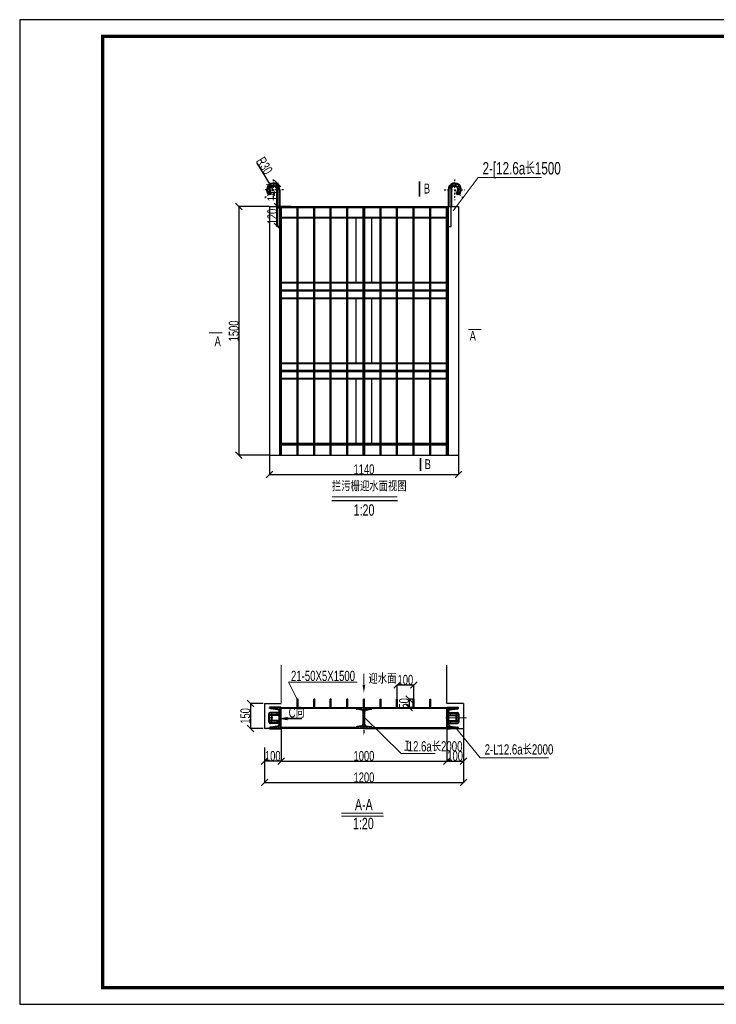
# Model space of a CAD drawing. Header units: millimetres. Extents: x 155903 to 179573, y -3569 to 2408.
# Tile 3 of 4: x 171173 to 175373, y -3532 to 2408. Entities that reach past the tile are written whole.
import ezdxf

# ---------------------------------------------------------------- set-up
doc = ezdxf.new("R2010")
doc.units = ezdxf.units.MM
doc.header["$LTSCALE"] = 10
for name, pattern in [('ACAD_ISO02W100', [15, 12, -3]), ('ACAD_ISO04W100', [30, 24, -3, 0, -3]), ('DASHDOTX2', [2, 1, -0.5, 0, -0.5]), ('DASHED2', [9.525, 6.35, -3.175])]:
    doc.linetypes.add(name, pattern=pattern)
doc.layers.get('Defpoints').update_dxf_attribs({"color": 241})
for name, color, linetype, lineweight in [('中心线', 3, 'ACAD_ISO04W100', 18), ('标注', 4, 'Continuous', 13), ('标注线', 4, 'Continuous', 13), ('粗实线', 7, 'Continuous', 35), ('细实线', 1, 'Continuous', 15), ('虚线', 2, 'ACAD_ISO02W100', 15), ('轮廓线', 1, 'Continuous', 40)]:
    doc.layers.add(name, color=color, linetype=linetype, lineweight=lineweight)
doc.layers.add('轴线', color=3, linetype='DASHDOTX2')
doc.styles.add('HZTXT-E', font='hztxt_e.shx', dxfattribs={"width": 0.7, "bigfont": 'hzdx.shx'})
doc.styles.get("Standard").update_dxf_attribs({"font": 'hztxt_e.shx', "width": 0.7, "bigfont": 'hzdx.shx'})
doc.dimstyles.new('ISO-25', dxfattribs={"dimtxt": 2.5, "dimasz": 2.5, "dimexe": 1.25, "dimexo": 0.625, "dimtad": 1, "dimtxsty": 'Standard', "dimblk": 'OBLIQUE', "dimcen": 2.5, "dimadec": 0, "dimazin": 0, "dimtfac": 1, "dimtmove": 0, "dimatfit": 3, "dimldrblk": 'OBLIQUE', "dimfxl": 0, "dimarcsym": 0})
pattern_1 = [(135, (-407382.962, -3764050.293), (-6.73519209, -6.73519209), [])]
pattern_2 = [(44.9999997, (753880.323, -3764050.296), (6.735192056, -6.735192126), [])]

# ---------------------------------------------------------------- blocks, each defined once
blk = doc.blocks.new('_OBLIQUE')
at = {"color": 0, "linetype": 'ByBlock'}
blk.add_line((-0.5, -0.5), (0.5, 0.5), dxfattribs=at)
blk = doc.blocks.new('*D21')
at = {"layer": 'Defpoints', "color": 0}
for p in [(172642.2, -1717.7), (172564.2, -1867.7), (172642.2, -1867.7)]:
    blk.add_point(p, dxfattribs=at)
at = {"layer": '标注线', "color": 0, "lineweight": -2}
for p, q in [((172641.6, -1717.7), (172562.9, -1717.7)), ((172564.2, -1717.7), (172564.2, -1867.7)), ((172641.6, -1867.7), (172562.9, -1867.7))]:
    blk.add_line(p, q, dxfattribs=at)
at = {"layer": '标注线', "color": 0, "lineweight": -2, "xscale": 40, "yscale": 40, "zscale": 40}
for p, rotation in [((172564.2, -1717.7), 90), ((172564.2, -1867.7), 270)]:
    blk.add_blockref('_OBLIQUE', p, dxfattribs=dict(at, rotation=rotation))
at = {"layer": '标注线', "color": 0, "insert": (172533.6, -1792.7), "char_height": 60, "attachment_point": 5, "rotation": 90, "style": 'HZTXT-E'}
blk.add_mtext('150', dxfattribs=at)
blk = doc.blocks.new('*D22')
at = {"layer": 'Defpoints', "color": 0}
for p in [(173848.7, -1867.7), (172648.7, -1992.9), (173848.7, -2194.6)]:
    blk.add_point(p, dxfattribs=at)
at = {"layer": '标注线', "color": 0, "lineweight": -2}
for p, q in [((173848.7, -1868.3), (173848.7, -2195.9)), ((172648.7, -1993.5), (172648.7, -2195.9)), ((172648.7, -2194.6), (173848.7, -2194.6))]:
    blk.add_line(p, q, dxfattribs=at)
at = {"layer": '标注线', "color": 0, "lineweight": -2, "xscale": 40, "yscale": 40, "zscale": 40, "rotation": 180}
blk.add_blockref('_OBLIQUE', (172648.7, -2194.6), dxfattribs=at)
at = {"layer": '标注线', "color": 0, "lineweight": -2, "xscale": 40, "yscale": 40, "zscale": 40}
blk.add_blockref('_OBLIQUE', (173848.7, -2194.6), dxfattribs=at)
at = {"layer": '标注线', "color": 0, "insert": (173248.7, -2164), "char_height": 60, "attachment_point": 5, "style": 'HZTXT-E'}
blk.add_mtext('1200', dxfattribs=at)
blk = doc.blocks.new('*D23')
at = {"layer": 'Defpoints', "color": 0}
for p in [(172733.3, 1420.2), (172726.7, 1280.2), (172737, 1280.2)]:
    blk.add_point(p, dxfattribs=at)
at = {"layer": '标注线', "color": 0, "lineweight": -2}
for p, q in [((172732.7, 1420.2), (172725.4, 1420.2)), ((172726.7, 1420.2), (172726.7, 1280.2)), ((172736.4, 1280.2), (172725.4, 1280.2))]:
    blk.add_line(p, q, dxfattribs=at)
at = {"layer": '标注线', "color": 0, "lineweight": -2, "xscale": 40, "yscale": 40, "zscale": 40}
for p, rotation in [((172726.7, 1420.2), 90), ((172726.7, 1280.2), 270)]:
    blk.add_blockref('_OBLIQUE', p, dxfattribs=dict(at, rotation=rotation))
at = {"layer": '标注线', "color": 0, "insert": (172696.1, 1358.9), "char_height": 60, "attachment_point": 5, "rotation": 90, "style": 'HZTXT-E'}
blk.add_mtext('140', dxfattribs=at)
blk = doc.blocks.new('*D34')
at = {"layer": 'Defpoints', "color": 0}
for p in [(172678.7, -219.3), (173818.7, -219.3), (173818.7, -335.6)]:
    blk.add_point(p, dxfattribs=at)
at = {"layer": '标注线', "color": 0, "lineweight": -2}
for p, q in [((172678.7, -219.9), (172678.7, -336.8)), ((173818.7, -219.9), (173818.7, -336.8)), ((172678.7, -335.6), (173818.7, -335.6))]:
    blk.add_line(p, q, dxfattribs=at)
at = {"layer": '标注线', "color": 0, "lineweight": -2, "xscale": 40, "yscale": 40, "zscale": 40, "rotation": 180}
blk.add_blockref('_OBLIQUE', (172678.7, -335.6), dxfattribs=at)
at = {"layer": '标注线', "color": 0, "lineweight": -2, "xscale": 40, "yscale": 40, "zscale": 40}
blk.add_blockref('_OBLIQUE', (173818.7, -335.6), dxfattribs=at)
at = {"layer": '标注线', "color": 0, "insert": (173248.7, -305), "char_height": 60, "attachment_point": 5, "style": 'HZTXT-E'}
blk.add_mtext('1140', dxfattribs=at)
blk = doc.blocks.new('*D35')
at = {"layer": 'Defpoints', "color": 0}
for p in [(172748.7, -1982.9), (173748.7, -1982.9), (173748.7, -2064.8)]:
    blk.add_point(p, dxfattribs=at)
at = {"layer": '标注线', "color": 0, "lineweight": -2}
for p, q in [((172748.7, -1983.5), (172748.7, -2066.1)), ((173748.7, -1983.5), (173748.7, -2066.1)), ((172748.7, -2064.8), (173748.7, -2064.8))]:
    blk.add_line(p, q, dxfattribs=at)
at = {"layer": '标注线', "color": 0, "lineweight": -2, "xscale": 40, "yscale": 40, "zscale": 40, "rotation": 180}
blk.add_blockref('_OBLIQUE', (172748.7, -2064.8), dxfattribs=at)
at = {"layer": '标注线', "color": 0, "lineweight": -2, "xscale": 40, "yscale": 40, "zscale": 40}
blk.add_blockref('_OBLIQUE', (173748.7, -2064.8), dxfattribs=at)
at = {"layer": '标注线', "color": 0, "insert": (173248.7, -2034.2), "char_height": 60, "attachment_point": 5, "style": 'HZTXT-E'}
blk.add_mtext('1000', dxfattribs=at)
blk = doc.blocks.new('*D27')
at = {"layer": 'Defpoints', "color": 0}
for p in [(172810.7, 1280.2), (172726.7, 1160), (172742.3, 1160)]:
    blk.add_point(p, dxfattribs=at)
at = {"layer": '标注线', "color": 0, "lineweight": -2}
for p, q in [((172810.1, 1280.2), (172725.4, 1280.2)), ((172726.7, 1280.2), (172726.7, 1160)), ((172741.6, 1160), (172725.4, 1160))]:
    blk.add_line(p, q, dxfattribs=at)
at = {"layer": '标注线', "color": 0, "lineweight": -2, "xscale": 40, "yscale": 40, "zscale": 40}
for p, rotation in [((172726.7, 1280.2), 90), ((172726.7, 1160), 270)]:
    blk.add_blockref('_OBLIQUE', p, dxfattribs=dict(at, rotation=rotation))
at = {"layer": '标注线', "color": 0, "insert": (172696.1, 1220.1), "char_height": 60, "attachment_point": 5, "rotation": 90, "style": 'HZTXT-E'}
blk.add_mtext('120', dxfattribs=at)
blk = doc.blocks.new('I18a')
at = {"layer": '轮廓线'}
for p, q in [((-634506.6, -107244.9), (-634380.6, -107244.9)), ((-634506.6, -107312.9), (-634506.6, -107244.9)), ((-634506.6, -107244.9), (-634506.6, -107251.9)), ((-634506.6, -107251.9), (-634506.6, -107262.4)), ((-634506.6, -107251.9), (-634506.6, -107262.4)), ((-634495, -107262.4), (-634501.4, -107307.7)), ((-634484.5, -107251.9), (-634402.7, -107251.9)), ((-634392.2, -107262.4), (-634385.9, -107307.7)), ((-634380.6, -107244.9), (-634380.6, -107312.9)), ((-634506.6, -107312.9), (-634506.6, -107307.7))]:
    blk.add_line(p, q, dxfattribs=at)
for centre, radius, start, end in [((-634484.5, -107262.4), 10.5, 90, 180), ((-634402.7, -107262.4), 10.5, 0, 90), ((-634506.6, -107307.7), 5.25, 270, 0), ((-634380.6, -107307.7), 5.25, 180, 270)]:
    blk.add_arc(centre, radius, start, end, dxfattribs=at)
blk = doc.blocks.new('*D29')
at = {"layer": 'Defpoints', "color": 0}
for p in [(172686.1, 1407.8), (172701.7, 1382.2)]:
    blk.add_point(p, dxfattribs=at)
at = {"layer": '标注线', "color": 0, "lineweight": -2}
for p in [(172601.7, 1546.4), (172701.7, 1382.2)]:
    blk.add_line(p, (172686.1, 1407.8), dxfattribs=at)
at = {"layer": '标注线', "color": 0, "lineweight": -2, "xscale": 40, "yscale": 40, "zscale": 40, "rotation": 301.3338160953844}
blk.add_blockref('_OBLIQUE', (172686.1, 1407.8), dxfattribs=at)
at = {"layer": '标注线', "color": 0, "insert": (172649.2, 1527.2), "char_height": 60, "attachment_point": 5, "rotation": 301.33382, "style": 'HZTXT-E'}
blk.add_mtext('R30', dxfattribs=at)
blk = doc.blocks.new('*D37')
at = {"layer": 'Defpoints', "color": 0}
for p in [(173548.7, -1605.9), (173448.7, -1691.7), (173548.7, -1691.7)]:
    blk.add_point(p, dxfattribs=at)
at = {"layer": '标注线', "color": 0, "lineweight": -2}
for p, q in [((173448.7, -1691.1), (173448.7, -1604.7)), ((173448.7, -1605.9), (173548.7, -1605.9)), ((173548.7, -1691.1), (173548.7, -1604.7))]:
    blk.add_line(p, q, dxfattribs=at)
at = {"layer": '标注线', "color": 0, "lineweight": -2, "xscale": 40, "yscale": 40, "zscale": 40, "rotation": 180}
blk.add_blockref('_OBLIQUE', (173448.7, -1605.9), dxfattribs=at)
at = {"layer": '标注线', "color": 0, "lineweight": -2, "xscale": 40, "yscale": 40, "zscale": 40}
blk.add_blockref('_OBLIQUE', (173548.7, -1605.9), dxfattribs=at)
at = {"layer": '标注线', "color": 0, "insert": (173498.7, -1575.3), "char_height": 60, "attachment_point": 5, "style": 'HZTXT-E'}
blk.add_mtext('100', dxfattribs=at)
blk = doc.blocks.new('*D38')
at = {"layer": 'Defpoints', "color": 0}
for p in [(173551.7, -1691.7), (173520.9, -1741.7), (173551.7, -1741.7)]:
    blk.add_point(p, dxfattribs=at)
at = {"layer": '标注线', "color": 0, "lineweight": -2}
for p, q in [((173551.1, -1691.7), (173519.6, -1691.7)), ((173520.9, -1691.7), (173520.9, -1741.7)), ((173551.1, -1741.7), (173519.6, -1741.7))]:
    blk.add_line(p, q, dxfattribs=at)
at = {"layer": '标注线', "color": 0, "lineweight": -2, "xscale": 40, "yscale": 40, "zscale": 40}
for p, rotation in [((173520.9, -1691.7), 90), ((173520.9, -1741.7), 270)]:
    blk.add_blockref('_OBLIQUE', p, dxfattribs=dict(at, rotation=rotation))
at = {"layer": '标注线', "color": 0, "insert": (173490.3, -1716.7), "char_height": 60, "attachment_point": 5, "rotation": 90, "style": 'HZTXT-E'}
blk.add_mtext('50', dxfattribs=at)
blk = doc.blocks.new('*D39')
at = {"layer": 'Defpoints', "color": 0}
for p in [(172648.7, -1982.9), (172748.7, -1982.9), (172648.7, -2064.8)]:
    blk.add_point(p, dxfattribs=at)
at = {"layer": '标注线', "color": 0, "lineweight": -2}
for p, q in [((172648.7, -1983.5), (172648.7, -2066.1)), ((172748.7, -1983.5), (172748.7, -2066.1)), ((172748.7, -2064.8), (172648.7, -2064.8))]:
    blk.add_line(p, q, dxfattribs=at)
at = {"layer": '标注线', "color": 0, "lineweight": -2, "xscale": 40, "yscale": 40, "zscale": 40, "rotation": 180}
blk.add_blockref('_OBLIQUE', (172648.7, -2064.8), dxfattribs=at)
at = {"layer": '标注线', "color": 0, "lineweight": -2, "xscale": 40, "yscale": 40, "zscale": 40}
blk.add_blockref('_OBLIQUE', (172748.7, -2064.8), dxfattribs=at)
at = {"layer": '标注线', "color": 0, "insert": (172698.7, -2034.2), "char_height": 60, "attachment_point": 5, "style": 'HZTXT-E'}
blk.add_mtext('100', dxfattribs=at)
blk = doc.blocks.new('*D31')
at = {"layer": 'Defpoints', "color": 0}
for p in [(172678.7, 1280.2), (172494.7, -219.9), (172678.7, -219.9)]:
    blk.add_point(p, dxfattribs=at)
at = {"layer": '标注线', "color": 0, "lineweight": -2}
for p, q in [((172678.1, 1280.2), (172493.4, 1280.2)), ((172494.7, 1280.2), (172494.7, -219.9)), ((172678.1, -219.9), (172493.4, -219.9))]:
    blk.add_line(p, q, dxfattribs=at)
at = {"layer": '标注线', "color": 0, "lineweight": -2, "xscale": 40, "yscale": 40, "zscale": 40}
for p, rotation in [((172494.7, 1280.2), 90), ((172494.7, -219.9), 270)]:
    blk.add_blockref('_OBLIQUE', p, dxfattribs=dict(at, rotation=rotation))
at = {"layer": '标注线', "color": 0, "insert": (172464, 530.1), "char_height": 60, "attachment_point": 5, "rotation": 90, "style": 'HZTXT-E'}
blk.add_mtext('1500', dxfattribs=at)
blk = doc.blocks.new('*D32')
at = {"layer": 'Defpoints', "color": 0}
for p in [(173748.7, -1982.9), (173848.7, -1982.9), (173848.7, -2064.8)]:
    blk.add_point(p, dxfattribs=at)
at = {"layer": '标注线', "color": 0, "lineweight": -2}
for p, q in [((173748.7, -1983.5), (173748.7, -2066.1)), ((173848.7, -1983.5), (173848.7, -2066.1)), ((173748.7, -2064.8), (173848.7, -2064.8))]:
    blk.add_line(p, q, dxfattribs=at)
at = {"layer": '标注线', "color": 0, "lineweight": -2, "xscale": 40, "yscale": 40, "zscale": 40, "rotation": 180}
blk.add_blockref('_OBLIQUE', (173748.7, -2064.8), dxfattribs=at)
at = {"layer": '标注线', "color": 0, "lineweight": -2, "xscale": 40, "yscale": 40, "zscale": 40}
blk.add_blockref('_OBLIQUE', (173848.7, -2064.8), dxfattribs=at)
at = {"layer": '标注线', "color": 0, "insert": (173798.7, -2034.2), "char_height": 60, "attachment_point": 5, "style": 'HZTXT-E'}
blk.add_mtext('100', dxfattribs=at)

msp = doc.modelspace()

# ---------------------------------------------------------------- hatches: boundary and pattern name
h = msp.add_hatch()
h.set_pattern_fill('ANSI31', color=4, scale=3, angle=90, style=0)
h.set_pattern_definition(pattern_2)
h.paths.add_polyline_path([(173201.691, -1744.705), (173201.691, -1741.724), (173248.691, -1741.724), (173248.691, -1797.13), (173245.441, -1800.346), (173245.441, -1766.333, 0.38531359), (173235.31, -1755.139), (173206.756, -1750.302, -0.38531359)])
h = msp.add_hatch()
h.set_pattern_fill('ANSI31', color=4, scale=3, angle=90, style=0)
h.set_pattern_definition(pattern_1)
h.paths.add_polyline_path([(173295.691, -1744.705), (173295.691, -1741.724), (173248.691, -1741.724), (173248.691, -1797.13), (173251.941, -1800.346), (173251.941, -1766.333, -0.38531359), (173262.071, -1755.139), (173290.625, -1750.302, 0.38531359)])
h = msp.add_hatch()
h.set_pattern_fill('ANSI31', color=4, scale=3, angle=90, style=0)
h.set_pattern_definition(pattern_2)
h.paths.add_polyline_path([(173206.756, -1859.145), (173235.31, -1854.309, 0.38531359), (173245.441, -1843.114), (173245.441, -1800.346), (173248.691, -1797.13), (173248.691, -1867.724), (173201.691, -1867.724), (173201.691, -1864.742, -0.38531359)])
h = msp.add_hatch()
h.set_pattern_fill('ANSI31', color=4, scale=3, angle=90, style=0)
h.set_pattern_definition(pattern_1)
h.paths.add_polyline_path([(173290.625, -1859.145), (173262.071, -1854.309, -0.38531359), (173251.941, -1843.114), (173251.941, -1800.346), (173248.691, -1797.13), (173248.691, -1867.724), (173295.691, -1867.724), (173295.691, -1864.742, 0.38531359)])
at = {"layer": '轮廓线'}
h = msp.add_hatch(color=256, dxfattribs=at)
h.paths.add_polyline_path([(172688.462, 1360.986, 0.19891237), (172686.119, 1366.642), (172674.806, 1355.329, 0.66817864)])
h.paths.add_polyline_path([(172686.119, 1366.642, 0.3755653), (172675.61, 1367.346, 0.06696563), (172680.462, 1360.986)])
h.paths.add_polyline_path([(172675.61, 1367.346, 0.23391388), (172672.462, 1360.986, 0.19891159), (172674.806, 1355.329), (172674.806, 1355.329), (172674.806, 1355.329), (172674.806, 1355.329), (172680.462, 1360.986, -0.06696563)])
h = msp.add_hatch(color=256, dxfattribs=at)
h.paths.add_polyline_path([(173808.732, 1360.986, -0.19891237), (173811.075, 1366.642), (173822.389, 1355.329, -0.66817864)])
h.paths.add_polyline_path([(173811.075, 1366.642, -0.3755653), (173821.584, 1367.346, -0.06696563), (173816.732, 1360.986)])
h.paths.add_polyline_path([(173821.584, 1367.346, -0.23391388), (173824.732, 1360.986, -0.19891159), (173822.389, 1355.329), (173822.389, 1355.329), (173822.389, 1355.329), (173822.389, 1355.329), (173816.732, 1360.986, 0.06696563)])

# ---------------------------------------------------------------- linework, layer by layer
at = {"color": 4}
for p, q in [((172648.691, -1717.676), (172678.691, -1717.676)), ((173848.691, -1717.676), (173818.691, -1717.676)), ((172686.313, -1746.994), (172681.043, -1741.724)), ((172701.986, -1749.197), (172694.513, -1741.724)), ((172717.659, -1751.4), (172707.983, -1741.724)), ((172733.219, -1753.489), (172721.454, -1741.724)), ((172748.916, -1755.716), (172734.924, -1741.724)), ((172748.916, -1769.186), (172741.76, -1762.03)), ((172748.916, -1782.657), (172741.916, -1775.657)), ((172748.916, -1742.246), (172748.395, -1741.724)), ((173762.294, -1753.199), (173750.245, -1741.15)), ((173757.259, -1761.634), (173750.245, -1754.621)), ((173756.806, -1774.653), (173750.245, -1768.091)), ((173757.245, -1788.561), (173750.245, -1781.561)), ((173773.438, -1750.873), (173762.629, -1740.064)), ((173785.249, -1749.213), (173776.099, -1740.064)), ((173797.059, -1747.554), (173789.57, -1740.064)), ((173808.87, -1745.894), (173803.04, -1740.064)), ((173818.022, -1741.576), (173816.511, -1740.064)), ((172748.916, -1796.127), (172741.916, -1789.127)), ((172744.043, -1804.724), (172741.916, -1802.597)), ((172748.916, -1823.068), (172741.916, -1816.068)), ((172748.916, -1836.538), (172741.916, -1829.538)), ((172748.916, -1809.597), (172744.043, -1804.724)), ((173757.245, -1802.032), (173750.245, -1795.032)), ((173757.245, -1815.502), (173750.245, -1808.502)), ((173755.223, -1826.951), (173750.245, -1821.972)), ((173757.245, -1842.443), (173750.245, -1835.443)), ((172685.809, -1867.724), (172682.28, -1864.194)), ((172699.28, -1867.724), (172693.061, -1861.505)), ((172712.75, -1867.724), (172704.871, -1859.845)), ((172726.22, -1867.724), (172716.682, -1858.185)), ((172739.691, -1867.724), (172728.492, -1856.525)), ((172748.916, -1863.479), (172738.656, -1853.219)), ((172748.916, -1850.009), (172741.916, -1843.009)), ((173767.396, -1866.064), (173750.245, -1848.913)), ((173753.925, -1866.064), (173750.245, -1862.384)), ((173780.866, -1866.064), (173769.504, -1854.702)), ((173794.336, -1866.064), (173785.177, -1856.904)), ((173807.807, -1866.064), (173800.85, -1859.107))]:
    msp.add_line(p, q, dxfattribs=at)
msp.add_lwpolyline([(171173.038, -3532.315), (179573.038, -3532.315), (179573.038, 2407.685), (171173.038, 2407.685)], close=True)
at = {"const_width": 20}
msp.add_lwpolyline([(171673.038, 2307.685), (179473.038, 2307.685), (179473.038, -3432.315), (171673.038, -3432.315), (171673.038, 2307.685)], dxfattribs=at)
at = {"layer": '中心线', "ltscale": 0.02}
for p, q in [((172698.951, -1804.724), (172671.658, -1804.724)), ((173742.874, -1804.724), (173866.543, -1804.724))]:
    msp.add_line(p, q, dxfattribs=at)
at = {"layer": '中心线'}
for p, q in [((172683.732, -1842.962), (172683.732, -1815.522)), ((172731.972, -1842.962), (172731.972, -1815.522))]:
    msp.add_line(p, q, dxfattribs=at)
at = {"layer": '标注'}
for p, q in [((173937.467, 1454.92), (173786.375, 1255.429)), ((174318.526, 1454.92), (173937.467, 1454.92)), ((172793.025, -1588.766), (172845.691, -1691.724)), ((173206.91, -1588.766), (172793.025, -1588.766)), ((173473.14, -2019.251), (173248.691, -1797.13)), ((173950.11, -2044.459), (173800.691, -1861.724)), ((173677.653, -2019.251), (173473.14, -2019.251)), ((174361.445, -2044.459), (173950.11, -2044.459))]:
    msp.add_line(p, q, dxfattribs=at)
at = {"layer": '标注线', "color": 1, "lineweight": 30}
for p, q in [((172678.691, 1280.199), (173818.691, 1280.199)), ((172678.691, 1280.199), (172678.691, -219.301)), ((172745.491, -219.301), (172745.491, 1280.199)), ((172751.491, -219.301), (172751.491, 1280.199)), ((172845.491, -219.301), (172845.491, 1280.199)), ((172851.491, -219.301), (172851.491, 1280.199)), ((172945.491, -219.301), (172945.491, 1280.199)), ((172951.491, -219.301), (172951.491, 1280.199)), ((173045.491, -219.301), (173045.491, 1280.199)), ((173051.491, -219.301), (173051.491, 1280.199)), ((173145.491, -219.301), (173145.491, 1280.199)), ((173151.491, -219.301), (173151.491, 1280.199)), ((173345.491, -219.301), (173345.491, 1280.199)), ((173351.491, -219.301), (173351.491, 1280.199)), ((173445.491, -219.301), (173445.491, 1280.199)), ((173451.491, -219.301), (173451.491, 1280.199)), ((173545.491, -219.301), (173545.491, 1280.199)), ((173551.491, -219.301), (173551.491, 1280.199)), ((173645.491, -219.301), (173645.491, 1280.199)), ((173651.491, -219.301), (173651.491, 1280.199)), ((173745.491, -219.301), (173745.491, 1280.199)), ((173751.491, -219.301), (173751.491, 1280.199)), ((173818.691, 1280.199), (173818.691, -219.301)), ((173201.491, 820.199), (173201.491, 1212.199)), ((173295.491, 820.199), (173295.491, 1212.199)), ((172678.691, 780.699), (172678.691, 73.699)), ((173818.691, 780.699), (173818.691, 73.699)), ((173818.691, 780.699), (173818.691, 73.699)), ((173818.691, 780.699), (173818.691, 73.699)), ((173201.491, 334.199), (173201.491, 726.199)), ((173295.491, 334.199), (173295.491, 726.199)), ((173201.491, -151.301), (173201.491, 240.199)), ((173295.491, -151.301), (173295.491, 240.199)), ((172678.691, -219.301), (173818.491, -219.301)), ((172845.691, -1741.724), (172845.691, -1691.724)), ((172851.691, -1691.724), (172845.691, -1691.724)), ((172845.691, -1741.724), (172845.691, -1691.724)), ((172851.691, -1691.724), (172845.691, -1691.724)), ((172851.691, -1741.724), (172851.691, -1691.724)), ((172851.691, -1741.724), (172851.691, -1691.724)), ((172945.691, -1741.724), (172945.691, -1691.724)), ((172951.691, -1691.724), (172945.691, -1691.724)), ((172951.691, -1741.724), (172951.691, -1691.724)), ((173045.691, -1741.724), (173045.691, -1691.724)), ((173051.691, -1691.724), (173045.691, -1691.724)), ((173051.691, -1741.724), (173051.691, -1691.724)), ((173145.691, -1741.724), (173145.691, -1691.724)), ((173151.691, -1691.724), (173145.691, -1691.724)), ((173151.691, -1741.724), (173151.691, -1691.724)), ((173245.691, -1741.724), (173245.691, -1691.724)), ((173251.691, -1691.724), (173245.691, -1691.724)), ((173251.691, -1741.724), (173251.691, -1691.724)), ((173345.691, -1741.724), (173345.691, -1691.724)), ((173345.691, -1691.724), (173351.691, -1691.724)), ((173351.691, -1741.724), (173351.691, -1691.724)), ((173445.691, -1741.724), (173445.691, -1691.724)), ((173445.691, -1691.724), (173451.691, -1691.724)), ((173451.691, -1741.724), (173451.691, -1691.724)), ((173545.691, -1741.724), (173545.691, -1691.724)), ((173545.691, -1691.724), (173551.691, -1691.724)), ((173551.691, -1741.724), (173551.691, -1691.724)), ((173645.691, -1741.724), (173645.691, -1691.724)), ((173645.691, -1691.724), (173651.691, -1691.724)), ((173645.691, -1741.724), (173645.691, -1691.724)), ((173645.691, -1691.724), (173651.691, -1691.724)), ((173651.691, -1741.724), (173651.691, -1691.724)), ((173651.691, -1741.724), (173651.691, -1691.724)), ((172678.691, -1741.724), (173248.691, -1741.724)), ((173202.546, -1747.686), (172746.691, -1747.686)), ((173248.691, -1741.724), (173818.691, -1741.724)), ((173750.691, -1747.686), (173294.836, -1747.686)), ((173248.691, -1867.724), (172678.691, -1867.724)), ((173202.569, -1861.724), (172746.691, -1861.724)), ((173248.691, -1867.724), (173750.691, -1867.724)), ((173294.812, -1861.724), (173750.691, -1861.724)), ((173711.816, -1867.724), (173772.816, -1867.724))]:
    msp.add_line(p, q, dxfattribs=at)
at = {"layer": '标注线'}
msp.add_line((172748.691, -1717.676), (172748.691, -1485.971), dxfattribs=at)
at = {"layer": '标注线', "lineweight": 30}
for p, q in [((173748.691, -1717.676), (173748.691, -1485.971)), ((172648.691, -1717.676), (172748.691, -1717.676)), ((172648.691, -1717.676), (172648.691, -1867.724)), ((173848.691, -1717.676), (173748.691, -1717.676)), ((173848.691, -1717.676), (173848.691, -1867.724)), ((172748.691, -1867.724), (172648.691, -1867.724)), ((172748.691, -1867.724), (172748.691, -1982.888)), ((173748.691, -1867.724), (173848.691, -1867.724)), ((173748.691, -1867.724), (173748.691, -1982.888))]:
    msp.add_line(p, q, dxfattribs=at)
at = {"layer": '标注线'}
msp.add_lwpolyline([(172787.91, -1808.815, 20, 0, 0), (172733.415, -1808.815, 0, 0, 0)], format="xyseb", dxfattribs=at)
at = {"layer": '标注线', "const_width": 10}
msp.add_lwpolyline([(172875.708, -1808.815), (172787.91, -1808.815)], dxfattribs=at)
at = {"layer": '粗实线', "color": 7, "linetype": 'Continuous'}
for p, q in [((173584.544, 1341.787), (173584.544, 1431.647)), ((173589.566, -238.548), (173589.566, -313.797))]:
    msp.add_line(p, q, dxfattribs=at)
at = {"layer": '粗实线', "color": 7, "linetype": 'Continuous', "const_width": 6.25}
for points in [[(173877.164, 537.791), (173956.289, 537.791)], [(172394.192, 518.563), (172315.067, 518.563)], [(173055.658, -470.972), (173450.193, -470.972)], [(173248.663, -1537.066), (173248.663, -1602.02)], [(173112.379, -2379.42), (173365.989, -2379.42)]]:
    msp.add_lwpolyline(points, dxfattribs=at)
at = {"layer": '粗实线', "color": 7, "linetype": 'Continuous'}
msp.add_solid([(173239.925, -1603.445), (173256.592, -1603.445), (173248.259, -1653.445)], dxfattribs=at)
at = {"layer": '细实线'}
for p, q in [((173519.325, -1945.336), (173498.938, -1945.336)), ((173509.132, -1945.336), (173509.132, -1998.401)), ((173492.567, -1998.401), (173525.273, -1998.401)), ((174053.819, -1972.376), (174070.386, -1972.376)), ((173112.379, -2396.294), (173365.989, -2396.294))]:
    msp.add_line(p, q, dxfattribs=at)
at = {"layer": '虚线'}
for p, q in [((172691.444, -1788.742), (172691.444, -1781.03)), ((173803.888, -1788.742), (173803.888, -1781.03)), ((172691.444, -1821.552), (172691.444, -1829.27)), ((173803.888, -1821.552), (173803.888, -1829.27))]:
    msp.add_line(p, q, dxfattribs=at)
for centre, radius, start, end in [((172683.732, -1781.03), 7.711, 270, 90), ((172731.965, -1781.03), 7.711, 89.9485552, 270.0514448), ((173763.366, -1781.03), 7.711, 269.9485552, 90.0514448), ((173811.599, -1781.03), 7.711, 90, 270), ((172683.732, -1829.27), 7.718, 270, 90), ((172731.972, -1829.27), 7.718, 90, 270), ((173763.359, -1829.27), 7.718, 270, 90), ((173811.599, -1829.27), 7.718, 90, 270)]:
    msp.add_arc(centre, radius, start, end, dxfattribs=at)
at = {"layer": '轮廓线'}
for p, q in [((172723.676, 1382.199), (172723.676, 1280.199)), ((172739.676, 1382.199), (172739.676, 1280.199)), ((173757.519, 1382.199), (173757.519, 1280.199)), ((173773.519, 1382.199), (173773.519, 1280.199)), ((172746.691, -219.301), (172746.691, 1280.199)), ((173245.291, -219.301), (173245.291, 1280.199)), ((173251.691, -219.301), (173251.691, 1280.199)), ((173750.691, -219.301), (173750.691, 1280.199)), ((173750.691, 1212.199), (172746.691, 1212.199)), ((173750.691, 820.199), (172746.691, 820.199)), ((173750.691, 726.199), (172746.691, 726.199)), ((173750.691, 334.199), (172746.691, 334.199)), ((173750.691, 240.199), (172746.691, 240.199)), ((173750.491, -151.301), (172746.691, -151.301)), ((172676.021, -1781.03), (172676.014, -1829.27)), ((172724.566, -1741.724), (172678.691, -1741.724)), ((172731.972, -1773.319), (172683.732, -1773.319)), ((172703.691, -1744.705), (172703.691, -1741.724)), ((173201.691, -1744.705), (173201.691, -1741.724)), ((173201.691, -1744.705), (173201.691, -1741.724)), ((173235.31, -1755.139), (173206.756, -1750.302)), ((173245.441, -1843.114), (173245.441, -1766.333)), ((173251.941, -1843.114), (173251.941, -1766.333)), ((173262.071, -1755.139), (173290.625, -1750.302)), ((173295.691, -1744.705), (173295.691, -1741.724)), ((173295.691, -1744.705), (173295.691, -1741.724)), ((173763.359, -1773.319), (173811.599, -1773.319)), ((173772.816, -1741.724), (173793.691, -1741.724)), ((173819.311, -1781.03), (173819.318, -1829.27)), ((172731.972, -1788.742), (172683.732, -1788.742)), ((172731.972, -1821.552), (172683.732, -1821.552)), ((172731.972, -1836.989), (172683.732, -1836.989)), ((172691.444, -1788.742), (172691.444, -1821.552)), ((173763.359, -1788.742), (173811.599, -1788.742)), ((173763.359, -1821.552), (173811.599, -1821.552)), ((173763.359, -1836.989), (173811.599, -1836.989)), ((173803.888, -1788.742), (173803.888, -1821.552)), ((173201.691, -1867.724), (173201.691, -1864.742)), ((173235.31, -1854.309), (173206.756, -1859.145)), ((173262.071, -1854.309), (173290.625, -1859.145)), ((173295.691, -1867.724), (173295.691, -1864.742))]:
    msp.add_line(p, q, dxfattribs=at)
at = {"layer": '轮廓线', "color": 0, "lineweight": -3}
msp.add_line((173055.839, -492.209), (173450.193, -492.209), dxfattribs=at)
at = {"layer": '轮廓线'}
for centre in [(172680.462, 1360.986), (173816.732, 1360.986)]:
    msp.add_circle(centre, 8, dxfattribs=at)
for centre, radius, start, end in [((172701.676, 1382.199), 38, 0, 225), ((172701.676, 1382.199), 22, 0, 225), ((173795.519, 1382.199), 38, 315, 180), ((173795.519, 1382.199), 22, 315, 180), ((172683.732, -1781.03), 7.711, 90, 270), ((172731.979, -1781.03), 7.711, 269.9485552, 90.0514448), ((173207.316, -1744.705), 5.625, 180, 264.2894069), ((173234.191, -1766.333), 11.25, 0, 84.2894069), ((173263.191, -1766.333), 11.25, 95.7105931, 180), ((173290.066, -1744.705), 5.625, 275.7105931, 0), ((173763.352, -1781.03), 7.711, 89.9485552, 270.0514448), ((173811.599, -1781.03), 7.711, 270, 90), ((172683.732, -1829.27), 7.718, 90, 270), ((172731.972, -1829.27), 7.718, 270, 90), ((173763.359, -1829.27), 7.718, 90, 270), ((173811.599, -1829.27), 7.718, 270, 90), ((173207.316, -1864.742), 5.625, 95.7105931, 180), ((173234.191, -1843.114), 11.25, 275.7105931, 0), ((173263.191, -1843.114), 11.25, 180, 264.2894069), ((173290.066, -1864.742), 5.625, 0, 84.2894069)]:
    msp.add_arc(centre, radius, start, end, dxfattribs=at)
at = {"layer": '轴线'}
for p, q in [((172701.676, 1443.44), (172701.676, 1319.499)), ((173795.519, 1443.44), (173795.519, 1319.499)), ((172764.076, 1382.199), (172641.982, 1382.199)), ((172701.676, 1382.199), (172645.284, 1325.807)), ((173733.118, 1382.199), (173855.213, 1382.199)), ((173795.519, 1382.199), (173851.911, 1325.807))]:
    msp.add_line(p, q, dxfattribs=at)
at = {"layer": '轴线', "color": 3, "linetype": 'DASHED2', "ltscale": 15}
for p, q in [((172723.663, 1160), (172723.663, 1280.199)), ((173773.719, 1160), (173773.719, 1280.199)), ((172739.691, 1160), (172723.663, 1160)), ((173757.691, 1160), (173773.719, 1160))]:
    msp.add_line(p, q, dxfattribs=at)
at = {"layer": '轴线', "color": 3, "linetype": 'DASHED2', "ltscale": 100}
for p, q in [((172739.676, 1280.199), (172739.676, -219.301)), ((173757.691, -219.301), (173757.691, 1280.199)), ((173750.691, 776.449), (172746.691, 776.449)), ((173750.691, 769.949), (172746.691, 769.949)), ((173750.691, 290.449), (172746.691, 290.449)), ((173750.691, 283.949), (172746.691, 283.949))]:
    msp.add_line(p, q, dxfattribs=at)
at = {"layer": '轴线', "color": 3, "linetype": 'DASHED2', "ltscale": 50}
for p, q in [((173750.691, 1273.199), (172746.691, 1273.199)), ((173245.491, -219.301), (173245.491, 1280.199)), ((173251.491, -219.301), (173251.491, 1280.199)), ((173750.491, -158.301), (172746.691, -158.301))]:
    msp.add_line(p, q, dxfattribs=at)
at = {"layer": '轴线', "color": 3, "ltscale": 5}
msp.add_line((173248.491, 1280.199), (173248.491, -219.301), dxfattribs=at)
at = {"layer": '轴线', "color": 3, "ltscale": 0.01}
msp.add_line((173248.691, -1715.877), (173248.691, -1908.382), dxfattribs=at)
at = {"layer": '轴线'}
for centre, start, end in [((172701.676, 1382.199), 0, 225), ((173795.519, 1382.199), 315, 180)]:
    msp.add_arc(centre, 30, start, end, dxfattribs=at)

# ---------------------------------------------------------------- block references
at = {"layer": '轮廓线', "xscale": -1, "rotation": 270}
msp.add_blockref('I18a', (279991.619, 632638.914), dxfattribs=at)
at = {"layer": '轮廓线', "rotation": 90}
msp.add_blockref('I18a', (66505.763, 632638.914), dxfattribs=at)

# ---------------------------------------------------------------- texts
at = {"layer": '标注', "style": 'HZTXT-E', "width": 0.7}
msp.add_text('2-[12.6a长1500', height=75, dxfattribs=at).set_placement((173963.806, 1473.956))
at = {"layer": '细实线', "style": 'HZTXT-E', "width": 0.7}
for s, height, p in [('B', 60, (173609.732, 1358.917)), ('A           ', 60, (172347.964, 437.635)), ('B          ', 60, (173614.881, -303.559)), ('拦污栅迎水面视图', 61.875, (173055.442, -436.863)), ('1:20', 68.75, (173186.512, -584.615)), ('21-50X5X1500', 61.875, (172808.477, -1581.926)), ('迎水面', 61.875, (173276.021, -1598.583)), ('C向', 61.875, (172794.55, -1802.212)), ('12.6a长2000', 61.875, (173512.376, -2006.956)), ('2-L12.6a长2000', 61.875, (173976.449, -2025.423)), ('A-A', 68.75, (173194.17, -2362.139)), ('1:20', 68.75, (173182.351, -2475.894))]:
    msp.add_text(s, height=height, dxfattribs=at).set_placement(p)
at = {"layer": '细实线', "style": 'HZTXT-E', "text_generation_flag": 2, "width": 0.7}
msp.add_text('A           ', height=60, dxfattribs=at).set_placement((173923.686, 470.32))

# ---------------------------------------------------------------- dimensions: what is measured, and where the dimension line sits
at = {"layer": '标注线'}
dim = msp.add_radius_dim(center=(172701.676, 1382.199), mpoint=(172686.075, 1407.823), dimstyle='ISO-25', override={"dimtxt": 60, "dimasz": 40, "dimtxsty": 'HZTXT-E'}, dxfattribs=at)
dim.commit()
dim.dimension.update_dxf_attribs({"geometry": '*D29', "text_midpoint": (172649.246, 1527.208)})
for base, p1, p2, picture, middle in [((172726.691, 1280.199), (172733.31, 1420.199), (172736.988, 1280.199), '*D23', (172726.691, 1358.904)), ((173520.894, -1741.724), (173551.691, -1691.724), (173551.691, -1741.724), '*D38', (173520.894, -1716.724))]:
    dim = msp.add_linear_dim(base=base, p1=p1, p2=p2, angle=90, dimstyle='ISO-25', override={"dimtxt": 60, "dimasz": 40, "dimtxsty": 'HZTXT-E'}, dxfattribs=at)
    dim.commit()
    dim.dimension.update_dxf_attribs({"geometry": picture, "text_midpoint": middle, "dimtype": 160})
for base, p1, p2, angle, override, picture, middle in [((172494.67, -219.926), (172678.691, 1280.199), (172678.691, -219.926), 90, {"dimtxt": 60, "dimasz": 40, "dimdec": 0, "dimtxsty": 'HZTXT-E'}, '*D31', (172464.045, 530.136)), ((172726.691, 1160), (172810.691, 1280.199), (172742.253, 1160), 90, {"dimtxt": 60, "dimasz": 40, "dimdec": 0, "dimtxsty": 'HZTXT-E'}, '*D27', (172696.066, 1220.099)), ((172564.182, -1867.676), (172642.211, -1717.676), (172642.211, -1867.676), 90, {"dimtxt": 60, "dimasz": 40, "dimtxsty": 'HZTXT-E'}, '*D21', (172533.557, -1792.676)), ((173848.691, -2064.815), (173748.691, -1982.888), (173848.691, -1982.888), 180, {"dimtxt": 60, "dimasz": 40, "dimtxsty": 'HZTXT-E'}, '*D32', (173798.691, -2034.19))]:
    dim = msp.add_linear_dim(base=base, p1=p1, p2=p2, angle=angle, dimstyle='ISO-25', override=override, dxfattribs=at)
    dim.commit()
    dim.dimension.update_dxf_attribs({"geometry": picture, "text_midpoint": middle})
for base, p1, p2, picture, middle in [((173818.691, -335.58), (172678.691, -219.301), (173818.691, -219.301), '*D34', (173248.691, -304.955)), ((173848.691, -2194.604), (172648.691, -1992.888), (173848.691, -1867.724), '*D22', (173248.691, -2163.979)), ((172648.691, -2064.815), (172748.691, -1982.888), (172648.691, -1982.888), '*D39', (172698.691, -2034.19)), ((173748.691, -2064.815), (172748.691, -1982.888), (173748.691, -1982.888), '*D35', (173248.691, -2034.19))]:
    dim = msp.add_linear_dim(base=base, p1=p1, p2=p2, dimstyle='ISO-25', override={"dimtxt": 60, "dimasz": 40, "dimtxsty": 'HZTXT-E'}, dxfattribs=at)
    dim.commit()
    dim.dimension.update_dxf_attribs({"geometry": picture, "text_midpoint": middle})
dim = msp.add_linear_dim(base=(173548.691, -1605.919), p1=(173448.691, -1691.724), p2=(173548.691, -1691.724), dimstyle='ISO-25', override={"dimtxt": 60, "dimasz": 40, "dimtxsty": 'HZTXT-E'}, dxfattribs=at)
dim.commit()
dim.dimension.update_dxf_attribs({"geometry": '*D37', "text_midpoint": (173498.691, -1605.919), "dimtype": 160})

doc.saveas('drawing.dxf')
